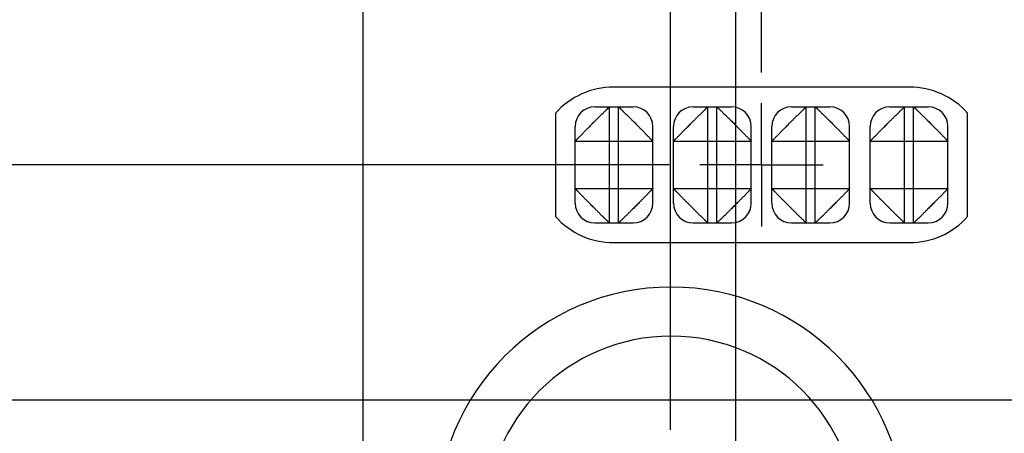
# Model space of a CAD drawing. Header units: inches. Extents: x 0 to 34, y 0 to 22.
# Tile 19 of 44: x 6.7 to 8.7, y 13.6 to 14.4. Entities that reach past the tile are written whole.
import ezdxf

# ---------------------------------------------------------------- set-up
doc = ezdxf.new("R2010")
doc.units = ezdxf.units.IN
doc.header["$LTSCALE"] = 1.87
doc.header["$MEASUREMENT"] = 0
doc.linetypes.add('CENTER', pattern=[0.6, 0.375, -0.075, 0.075, -0.075])
doc.layers.get('0').update_dxf_attribs({"linetype": 'CONTINUOUS'})
for name, color, linetype in [('02___PRT_ALL_AXES', 7, 'CONTINUOUS'), ('DETAIL', 7, 'CONTINUOUS'), ('DIMENSIONS', 7, 'CONTINUOUS')]:
    doc.layers.add(name, color=color, linetype=linetype)
doc.styles.get("Standard").update_dxf_attribs({"font": 'txt', "width": 0.8})
doc.dimstyles.new('DIMSTYLE_1', dxfattribs={"dimtxt": 0.125, "dimasz": 0.18, "dimexe": 0.125, "dimexo": 0.0625, "dimgap": 0.09, "dimtad": 0, "dimtih": 1, "dimtoh": 1, "dimlfac": 0.5, "dimzin": 4, "dimdsep": 46, "dimtxsty": 'STANDARD', "dimblk": '_FILLED', "dimblk1": '_FILLED', "dimblk2": '_FILLED', "dimcen": 0.09, "dimadec": 0, "dimazin": 0, "dimtp": 0.01, "dimtm": 0.01, "dimtfac": 1, "dimtofl": 0, "dimtmove": 0, "dimatfit": 3, "dimldrblk": '_FILLED', "dimfxl": 1, "dimtolj": 1, "dimtzin": 4, "dimarcsym": 0})
doc.dimstyles.new('DIMSTYLE_2', dxfattribs={"dimtxt": 0.125, "dimasz": 0.18, "dimexe": 0.125, "dimexo": 0.0625, "dimgap": 0.09, "dimtad": 0, "dimtih": 1, "dimtoh": 1, "dimlfac": 0.5, "dimzin": 4, "dimdsep": 46, "dimtxsty": 'STANDARD', "dimblk": '_FILLED', "dimblk1": '_FILLED', "dimblk2": '_FILLED', "dimcen": 0.09, "dimadec": 0, "dimazin": 0, "dimtp": 0.001, "dimtm": 0.001, "dimtfac": 1, "dimtofl": 0, "dimtmove": 0, "dimatfit": 3, "dimldrblk": '_FILLED', "dimfxl": 1, "dimtolj": 1, "dimtzin": 4, "dimarcsym": 0})
doc.dimstyles.get("Standard").update_dxf_attribs({"dimtxt": 0.125, "dimasz": 0.18, "dimexe": 0.125, "dimexo": 0.0625, "dimgap": 0.09, "dimtad": 0, "dimtih": 1, "dimtoh": 1, "dimdec": 3, "dimzin": 4, "dimdsep": 46, "dimtxsty": 'STANDARD', "dimblk": '_FILLED', "dimblk1": '_FILLED', "dimblk2": '_FILLED', "dimcen": 0.09, "dimadec": 0, "dimazin": 0, "dimtol": 1, "dimtp": 0.01, "dimtm": 0.01, "dimtfac": 1, "dimtdec": 3, "dimtofl": 0, "dimtmove": 0, "dimatfit": 3, "dimldrblk": '_FILLED', "dimfxl": 1, "dimtolj": 1, "dimtzin": 4, "dimarcsym": 0})

# ---------------------------------------------------------------- blocks, each defined once
blk = doc.blocks.new('*D18')
at = {"layer": 'DIMENSIONS', "color": 2, "linetype": 'CONTINUOUS'}
blk.add_line((7.4418, 11.8375), (7.4418, 15.6145), dxfattribs=at)
at = {"layer": 'DIMENSIONS', "color": 2, "linetype": 'CONTINUOUS', "insert": (7.3793, 15.677), "char_height": 0.125, "width": 1.125, "attachment_point": 1, "rotation": 90, "line_spacing_factor": 0.9}
blk.add_mtext('1.29{\\Ftxt.shx;\\W1.000000;\\H0.125000; }[32.7]', dxfattribs=at)
blk = doc.blocks.new('_FILLED')
at = {"color": 0, "linetype": 'BYBLOCK'}
blk.add_solid([(0, 0), (-1, 0.174), (-1, -0.174)], dxfattribs=at)
blk = doc.blocks.new('*D19')
at = {"layer": 'DIMENSIONS', "color": 2, "linetype": 'CONTINUOUS'}
for p, q in [((7.8922, 15.4746), (7.8922, 15.6145)), ((8.0667, 15.3109), (7.8922, 15.4746)), ((8.0667, 13.5677), (8.0667, 15.3109))]:
    blk.add_line(p, q, dxfattribs=at)
at = {"layer": 'DIMENSIONS', "color": 2, "linetype": 'CONTINUOUS', "insert": (7.8297, 15.677), "char_height": 0.125, "width": 1.125, "attachment_point": 1, "rotation": 90, "line_spacing_factor": 0.9}
blk.add_mtext('1.60{\\Ftxt.shx;\\W1.000000;\\H0.125000; }[40.7]', dxfattribs=at)
blk = doc.blocks.new('*D20')
at = {"layer": 'DIMENSIONS', "color": 2, "linetype": 'CONTINUOUS'}
for p, q in [((8.4731, 15.4513), (8.4731, 15.6145)), ((8.2518, 15.2836), (8.4731, 15.4513)), ((8.2518, 14.2937), (8.2518, 15.2836))]:
    blk.add_line(p, q, dxfattribs=at)
at = {"layer": 'DIMENSIONS', "color": 2, "linetype": 'CONTINUOUS', "insert": (8.4106, 15.677), "char_height": 0.125, "width": 0.925, "attachment_point": 1, "rotation": 90, "line_spacing_factor": 0.9}
blk.add_mtext('1.69{\\Ftxt.shx;\\W1.000000;\\H0.125000; }[43]', dxfattribs=at)
blk = doc.blocks.new('*D21')
at = {"layer": 'DIMENSIONS', "color": 2, "linetype": 'CONTINUOUS'}
blk.add_line((8.1998, 11.7255), (8.1998, 15.6145), dxfattribs=at)
at = {"layer": 'DIMENSIONS', "color": 2, "linetype": 'CONTINUOUS', "insert": (8.1373, 15.677), "char_height": 0.125, "width": 1.125, "attachment_point": 1, "rotation": 90, "line_spacing_factor": 0.9}
blk.add_mtext('1.67{\\Ftxt.shx;\\W1.000000;\\H0.125000; }[42.3]', dxfattribs=at)
blk = doc.blocks.new('*D22')
at = {"layer": 'DIMENSIONS', "color": 6, "linetype": 'CONTINUOUS'}
blk.add_line((9.5876, 11.3719), (9.5876, 15.6145), dxfattribs=at)
at = {"layer": 'DIMENSIONS', "color": 6, "linetype": 'CONTINUOUS', "insert": (9.5251, 15.677), "char_height": 0.125, "width": 0.925, "attachment_point": 1, "rotation": 90, "line_spacing_factor": 0.9}
blk.add_mtext('2.36{\\Ftxt.shx;\\W1.000000;\\H0.125000; }[60]', dxfattribs=at)
blk = doc.blocks.new('*D23')
at = {"layer": 'DIMENSIONS', "color": 2, "linetype": 'CONTINUOUS'}
blk.add_line((9.8252, 13.8155), (9.8252, 15.6145), dxfattribs=at)
at = {"layer": 'DIMENSIONS', "color": 2, "linetype": 'CONTINUOUS', "insert": (9.7627, 15.677), "char_height": 0.125, "width": 0.925, "attachment_point": 1, "rotation": 90, "line_spacing_factor": 0.9}
blk.add_mtext('2.48{\\Ftxt.shx;\\W1.000000;\\H0.125000; }[63]', dxfattribs=at)
blk = doc.blocks.new('*D24')
at = {"layer": 'DIMENSIONS', "color": 2, "linetype": 'CONTINUOUS'}
blk.add_line((11.6509, 13.5485), (11.6509, 15.6145), dxfattribs=at)
at = {"layer": 'DIMENSIONS', "color": 2, "linetype": 'CONTINUOUS', "insert": (11.5884, 15.677), "char_height": 0.125, "width": 1.125, "attachment_point": 1, "rotation": 90, "line_spacing_factor": 0.9}
blk.add_mtext('3.39{\\Ftxt.shx;\\W1.000000;\\H0.125000; }[86.2]', dxfattribs=at)
blk = doc.blocks.new('*D40')
at = {"layer": 'DIMENSIONS', "color": 2, "linetype": 'CONTINUOUS'}
blk.add_line((9.6377, 13.628), (4.0538, 13.628), dxfattribs=at)
at = {"layer": 'DIMENSIONS', "color": 2, "linetype": 'CONTINUOUS', "insert": (3.9913, 13.6905), "char_height": 0.125, "width": 1.125, "attachment_point": 3, "line_spacing_factor": 0.9}
blk.add_mtext('2.82{\\Ftxt.shx;\\W1.000000;\\H0.125000; }[71.6]', dxfattribs=at)
blk = doc.blocks.new('*D43')
at = {"layer": 'DIMENSIONS', "color": 2, "linetype": 'CONTINUOUS'}
blk.add_line((8.0641, 14.106), (4.0538, 14.106), dxfattribs=at)
at = {"layer": 'DIMENSIONS', "color": 2, "linetype": 'CONTINUOUS', "insert": (3.9913, 14.1685), "char_height": 0.125, "width": 1.125, "attachment_point": 3, "line_spacing_factor": 0.9}
blk.add_mtext('3.06{\\Ftxt.shx;\\W1.000000;\\H0.125000; }[77.7]', dxfattribs=at)
blk = doc.blocks.new('*D53')
at = {"layer": 'DIMENSIONS', "color": 2, "linetype": 'CONTINUOUS'}
blk.add_line((9.5876, 11.3719), (9.5876, 15.6145), dxfattribs=at)
at = {"layer": 'DIMENSIONS', "color": 2, "linetype": 'CONTINUOUS', "insert": (9.5251, 15.677), "char_height": 0.125, "width": 0.925, "attachment_point": 1, "rotation": 90, "line_spacing_factor": 0.9}
blk.add_mtext('2.36{\\Ftxt.shx;\\W1.000000;\\H0.125000; }[60]', dxfattribs=at)

msp = doc.modelspace()

# ---------------------------------------------------------------- linework, layer by layer
at = {"color": 7, "linetype": 'CONTINUOUS'}
for p, q in [((7.9128, 14.224), (7.9908, 14.224)), ((7.9428, 13.988), (7.9428, 14.224)), ((7.9608, 13.988), (7.9608, 14.224)), ((8.1128, 14.224), (8.1908, 14.224)), ((8.1428, 13.988), (8.1428, 14.224)), ((8.1608, 13.988), (8.1608, 14.224)), ((8.3128, 14.224), (8.3908, 14.224)), ((8.3428, 13.988), (8.3428, 14.224)), ((8.3608, 13.988), (8.3608, 14.224)), ((8.5128, 14.224), (8.5908, 14.224)), ((8.5428, 13.988), (8.5428, 14.224)), ((8.5608, 13.988), (8.5608, 14.224)), ((7.8728, 14.028), (7.8728, 14.184)), ((8.0308, 14.028), (8.0308, 14.184)), ((8.0728, 14.028), (8.0728, 14.184)), ((8.2308, 14.028), (8.2308, 14.184)), ((8.2728, 14.028), (8.2728, 14.184)), ((8.4308, 14.028), (8.4308, 14.184)), ((8.4728, 14.028), (8.4728, 14.184)), ((8.6308, 14.028), (8.6308, 14.184)), ((7.8728, 14.154), (8.0308, 14.154)), ((8.0728, 14.154), (8.2308, 14.154)), ((8.2728, 14.154), (8.4308, 14.154)), ((8.4728, 14.154), (8.6308, 14.154)), ((7.8728, 14.058), (8.0308, 14.058)), ((8.0728, 14.058), (8.2308, 14.058)), ((8.2728, 14.058), (8.4308, 14.058)), ((8.4728, 14.058), (8.6308, 14.058)), ((7.9128, 13.988), (7.9908, 13.988)), ((8.1128, 13.988), (8.1908, 13.988)), ((8.3128, 13.988), (8.3908, 13.988)), ((8.5128, 13.988), (8.5908, 13.988))]:
    msp.add_line(p, q, dxfattribs=at)
for centre, start, end in [((7.9128, 14.184), 90, 180), ((7.9908, 14.184), 0, 90), ((8.1128, 14.184), 90, 180), ((8.1908, 14.184), 0, 90), ((8.3128, 14.184), 90, 180), ((8.3908, 14.184), 0, 90), ((8.5128, 14.184), 90, 180), ((8.5908, 14.184), 0, 90), ((7.9128, 14.028), 180, 270), ((7.9908, 14.028), 270, 360), ((8.1128, 14.028), 180, 270), ((8.1908, 14.028), 270, 360), ((8.3128, 14.028), 180, 270), ((8.3908, 14.028), 270, 360), ((8.5128, 14.028), 180, 270), ((8.5908, 14.028), 270, 360)]:
    msp.add_arc(centre, 0.04, start, end, dxfattribs=at)
for points, knots in [([(7.8728, 14.154), (7.8728, 14.154), (7.8728, 14.154), (7.8728, 14.1541), (7.8729, 14.1542), (7.873, 14.1543), (7.8732, 14.1545), (7.8735, 14.1549), (7.8738, 14.1553), (7.8743, 14.1557), (7.8748, 14.1563), (7.8754, 14.1569), (7.8761, 14.1576), (7.8769, 14.1584), (7.8777, 14.1593), (7.879, 14.1606), (7.8807, 14.1624), (7.883, 14.1647), (7.8854, 14.1673), (7.8877, 14.1696), (7.8895, 14.1715), (7.891, 14.173), (7.8925, 14.1745), (7.8941, 14.1761), (7.8957, 14.1777), (7.8973, 14.1793), (7.899, 14.1809), (7.9012, 14.1831), (7.904, 14.186), (7.9073, 14.1894), (7.9108, 14.1928), (7.9136, 14.1956), (7.9158, 14.1978), (7.9175, 14.1994), (7.9191, 14.201), (7.9207, 14.2026), (7.9222, 14.2042), (7.9237, 14.2057), (7.9252, 14.2072), (7.9271, 14.2091), (7.9294, 14.2113), (7.932, 14.2138), (7.9344, 14.216), (7.9361, 14.2178), (7.9374, 14.219), (7.9383, 14.2199), (7.9391, 14.2206), (7.9398, 14.2213), (7.9405, 14.2219), (7.941, 14.2225), (7.9415, 14.2229), (7.9419, 14.2232), (7.9421, 14.2234), (7.9423, 14.2236), (7.9424, 14.2237), (7.9425, 14.2238), (7.9426, 14.2239), (7.9427, 14.2239), (7.9427, 14.2239), (7.9427, 14.224), (7.9428, 14.224), (7.9428, 14.224), (7.9428, 14.224)], [0, 0, 0, 0, 0.0005, 0.001227, 0.002203, 0.003441, 0.006722, 0.011105, 0.016613, 0.023264, 0.031052, 0.039955, 0.049951, 0.061016, 0.07313, 0.086266, 0.1155, 0.148499, 0.184988, 0.224471, 0.245162, 0.266399, 0.288136, 0.31034, 0.33298, 0.356023, 0.379434, 0.403172, 0.451362, 0.500067, 0.548763, 0.596947, 0.620689, 0.644116, 0.66718, 0.689843, 0.712067, 0.733814, 0.755044, 0.775713, 0.815119, 0.851537, 0.88451, 0.913757, 0.92691, 0.939043, 0.950135, 0.960167, 0.969121, 0.97698, 0.983726, 0.989339, 0.991713, 0.993795, 0.995582, 0.997071, 0.998259, 0.999143, 0.999471, 0.999722, 0.999898, 1, 1, 1, 1]), ([(7.9608, 14.224), (7.9608, 14.224), (7.9608, 14.224), (7.9609, 14.2239), (7.961, 14.2239), (7.9611, 14.2238), (7.9613, 14.2236), (7.9617, 14.2233), (7.9621, 14.2229), (7.9625, 14.2225), (7.9631, 14.2219), (7.9637, 14.2213), (7.9645, 14.2206), (7.9652, 14.2199), (7.9661, 14.219), (7.9674, 14.2178), (7.9692, 14.216), (7.9715, 14.2138), (7.9741, 14.2113), (7.9764, 14.2091), (7.9783, 14.2072), (7.9798, 14.2057), (7.9814, 14.2042), (7.9829, 14.2026), (7.9845, 14.201), (7.9861, 14.1994), (7.9877, 14.1978), (7.9899, 14.1956), (7.9928, 14.1928), (7.9962, 14.1894), (7.9996, 14.186), (8.0024, 14.1831), (8.0046, 14.1809), (8.0062, 14.1793), (8.0079, 14.1777), (8.0094, 14.1761), (8.011, 14.1745), (8.0125, 14.173), (8.014, 14.1715), (8.0159, 14.1696), (8.0181, 14.1673), (8.0206, 14.1647), (8.0229, 14.1624), (8.0246, 14.1606), (8.0258, 14.1593), (8.0267, 14.1584), (8.0274, 14.1576), (8.0281, 14.1569), (8.0287, 14.1563), (8.0293, 14.1557), (8.0297, 14.1552), (8.03, 14.1549), (8.0303, 14.1546), (8.0304, 14.1545), (8.0305, 14.1543), (8.0306, 14.1542), (8.0307, 14.1541), (8.0307, 14.1541), (8.0307, 14.154), (8.0308, 14.154), (8.0308, 14.154), (8.0308, 14.154), (8.0308, 14.154)], [0, 0, 0, 0, 0.0005, 0.001227, 0.002203, 0.003441, 0.006722, 0.011105, 0.016613, 0.023264, 0.031052, 0.039955, 0.049951, 0.061016, 0.07313, 0.086266, 0.1155, 0.148499, 0.184988, 0.224471, 0.245162, 0.266399, 0.288136, 0.31034, 0.33298, 0.356023, 0.379434, 0.403172, 0.451362, 0.500067, 0.548763, 0.596947, 0.620689, 0.644116, 0.66718, 0.689843, 0.712067, 0.733814, 0.755044, 0.775713, 0.815119, 0.851537, 0.88451, 0.913757, 0.92691, 0.939043, 0.950135, 0.960167, 0.969121, 0.97698, 0.983726, 0.989339, 0.991713, 0.993795, 0.995582, 0.997071, 0.998259, 0.999143, 0.999471, 0.999722, 0.999898, 1, 1, 1, 1]), ([(8.0728, 14.154), (8.0728, 14.154), (8.0728, 14.154), (8.0728, 14.154), (8.0728, 14.154), (8.0728, 14.1541), (8.0729, 14.1541), (8.0729, 14.1542), (8.073, 14.1543), (8.0732, 14.1545), (8.0733, 14.1546), (8.0735, 14.1549), (8.0738, 14.1552), (8.0743, 14.1557), (8.0748, 14.1563), (8.0754, 14.1569), (8.0761, 14.1576), (8.0769, 14.1584), (8.0777, 14.1593), (8.079, 14.1606), (8.0807, 14.1624), (8.083, 14.1647), (8.0854, 14.1673), (8.0877, 14.1696), (8.0895, 14.1715), (8.091, 14.173), (8.0925, 14.1745), (8.0941, 14.1761), (8.0957, 14.1777), (8.0973, 14.1793), (8.099, 14.1809), (8.1012, 14.1831), (8.104, 14.186), (8.1073, 14.1894), (8.1108, 14.1928), (8.1136, 14.1956), (8.1158, 14.1978), (8.1175, 14.1994), (8.1191, 14.201), (8.1207, 14.2026), (8.1222, 14.2042), (8.1237, 14.2057), (8.1252, 14.2072), (8.1271, 14.2091), (8.1294, 14.2113), (8.132, 14.2138), (8.1344, 14.216), (8.1362, 14.2178), (8.1374, 14.219), (8.1383, 14.2199), (8.1391, 14.2206), (8.1398, 14.2213), (8.1404, 14.2219), (8.141, 14.2225), (8.1415, 14.2229), (8.1419, 14.2233), (8.1422, 14.2236), (8.1424, 14.2238), (8.1426, 14.2239), (8.1427, 14.2239), (8.1427, 14.224), (8.1428, 14.224), (8.1428, 14.224)], [0, 0, 0, 0, 0.000102, 0.000278, 0.000529, 0.000857, 0.001741, 0.002929, 0.004418, 0.006205, 0.008287, 0.010661, 0.016274, 0.02302, 0.030879, 0.039833, 0.049865, 0.060957, 0.07309, 0.086243, 0.11549, 0.148463, 0.184881, 0.224287, 0.244956, 0.266186, 0.287933, 0.310157, 0.33282, 0.355884, 0.379311, 0.403053, 0.451237, 0.499933, 0.548638, 0.596828, 0.620566, 0.643977, 0.66702, 0.68966, 0.711864, 0.733601, 0.754838, 0.775529, 0.815012, 0.851501, 0.8845, 0.913734, 0.92687, 0.938984, 0.950049, 0.960045, 0.968948, 0.976736, 0.983387, 0.988895, 0.993278, 0.996559, 0.997797, 0.998773, 0.9995, 1, 1, 1, 1]), ([(8.1608, 14.224), (8.1608, 14.224), (8.1608, 14.224), (8.1609, 14.2239), (8.161, 14.2239), (8.1611, 14.2238), (8.1613, 14.2236), (8.1617, 14.2233), (8.1621, 14.2229), (8.1625, 14.2225), (8.1631, 14.2219), (8.1637, 14.2213), (8.1645, 14.2206), (8.1652, 14.2199), (8.1661, 14.219), (8.1674, 14.2178), (8.1692, 14.216), (8.1715, 14.2138), (8.1741, 14.2113), (8.1764, 14.2091), (8.1783, 14.2072), (8.1798, 14.2057), (8.1814, 14.2042), (8.1829, 14.2026), (8.1845, 14.201), (8.1861, 14.1994), (8.1877, 14.1978), (8.1899, 14.1956), (8.1928, 14.1928), (8.1962, 14.1894), (8.1996, 14.186), (8.2024, 14.1831), (8.2046, 14.1809), (8.2062, 14.1793), (8.2079, 14.1777), (8.2094, 14.1761), (8.211, 14.1745), (8.2125, 14.173), (8.214, 14.1715), (8.2159, 14.1696), (8.2181, 14.1673), (8.2206, 14.1647), (8.2229, 14.1624), (8.2246, 14.1606), (8.2258, 14.1593), (8.2267, 14.1584), (8.2274, 14.1576), (8.2281, 14.1569), (8.2287, 14.1563), (8.2293, 14.1557), (8.2297, 14.1552), (8.23, 14.1549), (8.2303, 14.1546), (8.2304, 14.1545), (8.2305, 14.1543), (8.2306, 14.1542), (8.2307, 14.1541), (8.2307, 14.1541), (8.2307, 14.154), (8.2308, 14.154), (8.2308, 14.154), (8.2308, 14.154), (8.2308, 14.154)], [0, 0, 0, 0, 0.0005, 0.001227, 0.002203, 0.003441, 0.006722, 0.011105, 0.016613, 0.023264, 0.031052, 0.039955, 0.049951, 0.061016, 0.07313, 0.086266, 0.1155, 0.148499, 0.184988, 0.224471, 0.245162, 0.266399, 0.288136, 0.31034, 0.33298, 0.356023, 0.379434, 0.403172, 0.451362, 0.500067, 0.548763, 0.596947, 0.620689, 0.644116, 0.66718, 0.689843, 0.712067, 0.733814, 0.755044, 0.775713, 0.815119, 0.851537, 0.88451, 0.913757, 0.92691, 0.939043, 0.950135, 0.960167, 0.969121, 0.97698, 0.983726, 0.989339, 0.991713, 0.993795, 0.995582, 0.997071, 0.998259, 0.999143, 0.999471, 0.999722, 0.999898, 1, 1, 1, 1]), ([(8.2728, 14.154), (8.2728, 14.154), (8.2728, 14.154), (8.2728, 14.154), (8.2728, 14.154), (8.2728, 14.1541), (8.2729, 14.1541), (8.2729, 14.1542), (8.273, 14.1543), (8.2732, 14.1545), (8.2733, 14.1546), (8.2735, 14.1549), (8.2738, 14.1552), (8.2743, 14.1557), (8.2748, 14.1563), (8.2754, 14.1569), (8.2761, 14.1576), (8.2769, 14.1584), (8.2777, 14.1593), (8.279, 14.1606), (8.2807, 14.1624), (8.283, 14.1647), (8.2854, 14.1673), (8.2877, 14.1696), (8.2895, 14.1715), (8.291, 14.173), (8.2925, 14.1745), (8.2941, 14.1761), (8.2957, 14.1777), (8.2973, 14.1793), (8.299, 14.1809), (8.3012, 14.1831), (8.304, 14.186), (8.3073, 14.1894), (8.3108, 14.1928), (8.3136, 14.1956), (8.3158, 14.1978), (8.3175, 14.1994), (8.3191, 14.201), (8.3207, 14.2026), (8.3222, 14.2042), (8.3237, 14.2057), (8.3252, 14.2072), (8.3271, 14.2091), (8.3294, 14.2113), (8.332, 14.2138), (8.3344, 14.216), (8.3362, 14.2178), (8.3374, 14.219), (8.3383, 14.2199), (8.3391, 14.2206), (8.3398, 14.2213), (8.3404, 14.2219), (8.341, 14.2225), (8.3415, 14.2229), (8.3419, 14.2233), (8.3422, 14.2236), (8.3424, 14.2238), (8.3426, 14.2239), (8.3427, 14.2239), (8.3427, 14.224), (8.3428, 14.224), (8.3428, 14.224)], [0, 0, 0, 0, 0.000102, 0.000278, 0.000529, 0.000857, 0.001741, 0.002929, 0.004418, 0.006205, 0.008287, 0.010661, 0.016274, 0.02302, 0.030879, 0.039833, 0.049865, 0.060957, 0.07309, 0.086243, 0.11549, 0.148463, 0.184881, 0.224287, 0.244956, 0.266186, 0.287933, 0.310157, 0.33282, 0.355884, 0.379311, 0.403053, 0.451237, 0.499933, 0.548638, 0.596828, 0.620566, 0.643977, 0.66702, 0.68966, 0.711864, 0.733601, 0.754838, 0.775529, 0.815012, 0.851501, 0.8845, 0.913734, 0.92687, 0.938984, 0.950049, 0.960045, 0.968948, 0.976736, 0.983387, 0.988895, 0.993278, 0.996559, 0.997797, 0.998773, 0.9995, 1, 1, 1, 1]), ([(8.3608, 14.224), (8.3608, 14.224), (8.3608, 14.224), (8.3608, 14.224), (8.3608, 14.2239), (8.3609, 14.2239), (8.3609, 14.2239), (8.361, 14.2238), (8.3611, 14.2237), (8.3613, 14.2236), (8.3614, 14.2234), (8.3617, 14.2232), (8.362, 14.2229), (8.3625, 14.2225), (8.3631, 14.2219), (8.3637, 14.2213), (8.3645, 14.2206), (8.3652, 14.2199), (8.3661, 14.219), (8.3674, 14.2178), (8.3692, 14.216), (8.3715, 14.2138), (8.3741, 14.2113), (8.3764, 14.2091), (8.3783, 14.2072), (8.3798, 14.2057), (8.3813, 14.2042), (8.3829, 14.2026), (8.3845, 14.201), (8.3861, 14.1994), (8.3877, 14.1978), (8.39, 14.1956), (8.3928, 14.1928), (8.3962, 14.1894), (8.3996, 14.186), (8.4024, 14.1831), (8.4046, 14.1809), (8.4062, 14.1793), (8.4078, 14.1777), (8.4094, 14.1761), (8.411, 14.1745), (8.4125, 14.173), (8.414, 14.1715), (8.4159, 14.1696), (8.4181, 14.1673), (8.4206, 14.1647), (8.4228, 14.1624), (8.4246, 14.1606), (8.4258, 14.1593), (8.4267, 14.1584), (8.4274, 14.1576), (8.4281, 14.1569), (8.4287, 14.1563), (8.4293, 14.1557), (8.4297, 14.1553), (8.4301, 14.1549), (8.4304, 14.1545), (8.4306, 14.1543), (8.4307, 14.1542), (8.4307, 14.1541), (8.4308, 14.154), (8.4308, 14.154), (8.4308, 14.154)], [0, 0, 0, 0, 0.000102, 0.000278, 0.000529, 0.000857, 0.001741, 0.002929, 0.004418, 0.006205, 0.008287, 0.010661, 0.016274, 0.02302, 0.030879, 0.039833, 0.049865, 0.060957, 0.07309, 0.086243, 0.11549, 0.148463, 0.184881, 0.224287, 0.244956, 0.266186, 0.287933, 0.310157, 0.33282, 0.355884, 0.379311, 0.403053, 0.451237, 0.499933, 0.548638, 0.596828, 0.620566, 0.643977, 0.66702, 0.68966, 0.711864, 0.733601, 0.754838, 0.775529, 0.815012, 0.851501, 0.8845, 0.913734, 0.92687, 0.938984, 0.950049, 0.960045, 0.968948, 0.976736, 0.983387, 0.988895, 0.993278, 0.996559, 0.997797, 0.998773, 0.9995, 1, 1, 1, 1]), ([(8.4728, 14.154), (8.4728, 14.154), (8.4728, 14.154), (8.4728, 14.154), (8.4728, 14.154), (8.4728, 14.1541), (8.4729, 14.1541), (8.4729, 14.1542), (8.473, 14.1543), (8.4732, 14.1545), (8.4733, 14.1546), (8.4735, 14.1549), (8.4738, 14.1552), (8.4743, 14.1557), (8.4748, 14.1563), (8.4754, 14.1569), (8.4761, 14.1576), (8.4769, 14.1584), (8.4777, 14.1593), (8.479, 14.1606), (8.4807, 14.1624), (8.483, 14.1647), (8.4854, 14.1673), (8.4877, 14.1696), (8.4895, 14.1715), (8.491, 14.173), (8.4925, 14.1745), (8.4941, 14.1761), (8.4957, 14.1777), (8.4973, 14.1793), (8.499, 14.1809), (8.5012, 14.1831), (8.504, 14.186), (8.5073, 14.1894), (8.5108, 14.1928), (8.5136, 14.1956), (8.5158, 14.1978), (8.5175, 14.1994), (8.5191, 14.201), (8.5207, 14.2026), (8.5222, 14.2042), (8.5237, 14.2057), (8.5252, 14.2072), (8.5271, 14.2091), (8.5294, 14.2113), (8.532, 14.2138), (8.5344, 14.216), (8.5362, 14.2178), (8.5374, 14.219), (8.5383, 14.2199), (8.5391, 14.2206), (8.5398, 14.2213), (8.5404, 14.2219), (8.541, 14.2225), (8.5415, 14.2229), (8.5419, 14.2233), (8.5422, 14.2236), (8.5424, 14.2238), (8.5426, 14.2239), (8.5427, 14.2239), (8.5427, 14.224), (8.5428, 14.224), (8.5428, 14.224)], [0, 0, 0, 0, 0.000102, 0.000278, 0.000529, 0.000857, 0.001741, 0.002929, 0.004418, 0.006205, 0.008287, 0.010661, 0.016274, 0.02302, 0.030879, 0.039833, 0.049865, 0.060957, 0.07309, 0.086243, 0.11549, 0.148463, 0.184881, 0.224287, 0.244956, 0.266186, 0.287933, 0.310157, 0.33282, 0.355884, 0.379311, 0.403053, 0.451237, 0.499933, 0.548638, 0.596828, 0.620566, 0.643977, 0.66702, 0.68966, 0.711864, 0.733601, 0.754838, 0.775529, 0.815012, 0.851501, 0.8845, 0.913734, 0.92687, 0.938984, 0.950049, 0.960045, 0.968948, 0.976736, 0.983387, 0.988895, 0.993278, 0.996559, 0.997797, 0.998773, 0.9995, 1, 1, 1, 1]), ([(8.5608, 14.224), (8.5608, 14.224), (8.5608, 14.224), (8.5609, 14.2239), (8.561, 14.2239), (8.5611, 14.2238), (8.5613, 14.2236), (8.5617, 14.2233), (8.5621, 14.2229), (8.5625, 14.2225), (8.5631, 14.2219), (8.5637, 14.2213), (8.5645, 14.2206), (8.5652, 14.2199), (8.5661, 14.219), (8.5674, 14.2178), (8.5692, 14.216), (8.5715, 14.2138), (8.5741, 14.2113), (8.5764, 14.2091), (8.5783, 14.2072), (8.5798, 14.2057), (8.5814, 14.2042), (8.5829, 14.2026), (8.5845, 14.201), (8.5861, 14.1994), (8.5877, 14.1978), (8.5899, 14.1956), (8.5928, 14.1928), (8.5962, 14.1894), (8.5996, 14.186), (8.6024, 14.1831), (8.6046, 14.1809), (8.6062, 14.1793), (8.6079, 14.1777), (8.6094, 14.1761), (8.611, 14.1745), (8.6125, 14.173), (8.614, 14.1715), (8.6159, 14.1696), (8.6181, 14.1673), (8.6206, 14.1647), (8.6229, 14.1624), (8.6246, 14.1606), (8.6258, 14.1593), (8.6267, 14.1584), (8.6274, 14.1576), (8.6281, 14.1569), (8.6287, 14.1563), (8.6293, 14.1557), (8.6297, 14.1552), (8.63, 14.1549), (8.6303, 14.1546), (8.6304, 14.1545), (8.6305, 14.1543), (8.6306, 14.1542), (8.6307, 14.1541), (8.6307, 14.1541), (8.6307, 14.154), (8.6308, 14.154), (8.6308, 14.154), (8.6308, 14.154), (8.6308, 14.154)], [0, 0, 0, 0, 0.0005, 0.001227, 0.002203, 0.003441, 0.006722, 0.011105, 0.016613, 0.023264, 0.031052, 0.039955, 0.049951, 0.061016, 0.07313, 0.086266, 0.1155, 0.148499, 0.184988, 0.224471, 0.245162, 0.266399, 0.288136, 0.31034, 0.33298, 0.356023, 0.379434, 0.403172, 0.451362, 0.500067, 0.548763, 0.596947, 0.620689, 0.644116, 0.66718, 0.689843, 0.712067, 0.733814, 0.755044, 0.775713, 0.815119, 0.851537, 0.88451, 0.913757, 0.92691, 0.939043, 0.950135, 0.960167, 0.969121, 0.97698, 0.983726, 0.989339, 0.991713, 0.993795, 0.995582, 0.997071, 0.998259, 0.999143, 0.999471, 0.999722, 0.999898, 1, 1, 1, 1]), ([(7.9428, 13.988), (7.9428, 13.988), (7.9428, 13.988), (7.9427, 13.988), (7.9427, 13.988), (7.9427, 13.988), (7.9426, 13.9881), (7.9425, 13.9881), (7.9424, 13.9882), (7.9423, 13.9883), (7.9421, 13.9885), (7.9419, 13.9887), (7.9415, 13.989), (7.941, 13.9895), (7.9405, 13.99), (7.9398, 13.9906), (7.9391, 13.9913), (7.9383, 13.9921), (7.9374, 13.9929), (7.9361, 13.9941), (7.9344, 13.9959), (7.932, 13.9981), (7.9294, 14.0006), (7.9271, 14.0029), (7.9252, 14.0047), (7.9237, 14.0062), (7.9222, 14.0077), (7.9207, 14.0093), (7.9191, 14.0109), (7.9175, 14.0125), (7.9158, 14.0141), (7.9136, 14.0164), (7.9108, 14.0191), (7.9073, 14.0225), (7.904, 14.0259), (7.9012, 14.0288), (7.899, 14.031), (7.8973, 14.0327), (7.8957, 14.0343), (7.8941, 14.0358), (7.8925, 14.0374), (7.891, 14.0389), (7.8895, 14.0404), (7.8877, 14.0423), (7.8854, 14.0446), (7.883, 14.0472), (7.8807, 14.0496), (7.879, 14.0513), (7.8777, 14.0526), (7.8769, 14.0535), (7.8761, 14.0543), (7.8754, 14.055), (7.8748, 14.0556), (7.8743, 14.0562), (7.8738, 14.0567), (7.8735, 14.0571), (7.8732, 14.0574), (7.873, 14.0576), (7.8729, 14.0578), (7.8728, 14.0578), (7.8728, 14.0579), (7.8728, 14.0579), (7.8728, 14.058)], [0, 0, 0, 0, 0.000102, 0.000278, 0.000529, 0.000857, 0.001741, 0.002929, 0.004418, 0.006205, 0.008287, 0.010661, 0.016274, 0.02302, 0.030879, 0.039833, 0.049865, 0.060957, 0.07309, 0.086243, 0.11549, 0.148463, 0.184881, 0.224287, 0.244956, 0.266186, 0.287933, 0.310157, 0.33282, 0.355884, 0.379311, 0.403053, 0.451237, 0.499933, 0.548638, 0.596828, 0.620566, 0.643977, 0.66702, 0.68966, 0.711864, 0.733601, 0.754838, 0.775529, 0.815012, 0.851501, 0.8845, 0.913734, 0.92687, 0.938984, 0.950049, 0.960045, 0.968948, 0.976736, 0.983387, 0.988895, 0.993278, 0.996559, 0.997797, 0.998773, 0.9995, 1, 1, 1, 1]), ([(8.0308, 14.058), (8.0308, 14.0579), (8.0308, 14.0579), (8.0307, 14.0578), (8.0307, 14.0578), (8.0306, 14.0576), (8.0304, 14.0574), (8.0301, 14.0571), (8.0297, 14.0567), (8.0293, 14.0562), (8.0287, 14.0556), (8.0281, 14.055), (8.0274, 14.0543), (8.0267, 14.0535), (8.0258, 14.0526), (8.0246, 14.0513), (8.0228, 14.0496), (8.0206, 14.0472), (8.0181, 14.0446), (8.0159, 14.0423), (8.014, 14.0404), (8.0125, 14.0389), (8.011, 14.0374), (8.0094, 14.0358), (8.0078, 14.0343), (8.0062, 14.0327), (8.0046, 14.031), (8.0024, 14.0288), (7.9996, 14.0259), (7.9962, 14.0225), (7.9928, 14.0191), (7.99, 14.0164), (7.9877, 14.0141), (7.9861, 14.0125), (7.9845, 14.0109), (7.9829, 14.0093), (7.9813, 14.0077), (7.9798, 14.0062), (7.9783, 14.0047), (7.9764, 14.0029), (7.9741, 14.0006), (7.9715, 13.9981), (7.9692, 13.9959), (7.9674, 13.9941), (7.9661, 13.9929), (7.9652, 13.9921), (7.9645, 13.9913), (7.9637, 13.9906), (7.9631, 13.99), (7.9625, 13.9895), (7.962, 13.989), (7.9617, 13.9887), (7.9614, 13.9885), (7.9613, 13.9883), (7.9611, 13.9882), (7.961, 13.9881), (7.9609, 13.9881), (7.9609, 13.988), (7.9608, 13.988), (7.9608, 13.988), (7.9608, 13.988), (7.9608, 13.988), (7.9608, 13.988)], [0, 0, 0, 0, 0.0005, 0.001227, 0.002203, 0.003441, 0.006722, 0.011105, 0.016613, 0.023264, 0.031052, 0.039955, 0.049951, 0.061016, 0.07313, 0.086266, 0.1155, 0.148499, 0.184988, 0.224471, 0.245162, 0.266399, 0.288136, 0.31034, 0.33298, 0.356023, 0.379434, 0.403172, 0.451362, 0.500067, 0.548763, 0.596947, 0.620689, 0.644116, 0.66718, 0.689843, 0.712067, 0.733814, 0.755044, 0.775713, 0.815119, 0.851537, 0.88451, 0.913757, 0.92691, 0.939043, 0.950135, 0.960167, 0.969121, 0.97698, 0.983726, 0.989339, 0.991713, 0.993795, 0.995582, 0.997071, 0.998259, 0.999143, 0.999471, 0.999722, 0.999898, 1, 1, 1, 1]), ([(8.1428, 13.988), (8.1428, 13.988), (8.1427, 13.988), (8.1427, 13.988), (8.1426, 13.9881), (8.1424, 13.9882), (8.1422, 13.9884), (8.1419, 13.9887), (8.1415, 13.989), (8.141, 13.9895), (8.1404, 13.99), (8.1398, 13.9906), (8.1391, 13.9913), (8.1383, 13.9921), (8.1374, 13.9929), (8.1362, 13.9942), (8.1344, 13.9959), (8.132, 13.9982), (8.1294, 14.0006), (8.1271, 14.0028), (8.1252, 14.0047), (8.1237, 14.0062), (8.1222, 14.0077), (8.1207, 14.0093), (8.1191, 14.0109), (8.1175, 14.0125), (8.1158, 14.0141), (8.1136, 14.0164), (8.1108, 14.0192), (8.1073, 14.0225), (8.104, 14.0259), (8.1012, 14.0288), (8.099, 14.031), (8.0973, 14.0327), (8.0957, 14.0343), (8.0941, 14.0359), (8.0925, 14.0374), (8.091, 14.0389), (8.0895, 14.0404), (8.0877, 14.0423), (8.0854, 14.0446), (8.083, 14.0472), (8.0807, 14.0496), (8.079, 14.0513), (8.0777, 14.0526), (8.0769, 14.0535), (8.0761, 14.0543), (8.0754, 14.055), (8.0748, 14.0556), (8.0743, 14.0562), (8.0738, 14.0567), (8.0735, 14.0571), (8.0733, 14.0573), (8.0732, 14.0575), (8.073, 14.0576), (8.0729, 14.0577), (8.0729, 14.0578), (8.0728, 14.0579), (8.0728, 14.0579), (8.0728, 14.0579), (8.0728, 14.058), (8.0728, 14.058), (8.0728, 14.058)], [0, 0, 0, 0, 0.0005, 0.001227, 0.002203, 0.003441, 0.006722, 0.011105, 0.016613, 0.023264, 0.031052, 0.039955, 0.049951, 0.061016, 0.07313, 0.086266, 0.1155, 0.148499, 0.184988, 0.224471, 0.245162, 0.266399, 0.288136, 0.31034, 0.33298, 0.356023, 0.379434, 0.403172, 0.451362, 0.500067, 0.548763, 0.596947, 0.620689, 0.644116, 0.66718, 0.689843, 0.712067, 0.733814, 0.755044, 0.775713, 0.815119, 0.851537, 0.88451, 0.913757, 0.92691, 0.939043, 0.950135, 0.960167, 0.969121, 0.97698, 0.983726, 0.989339, 0.991713, 0.993795, 0.995582, 0.997071, 0.998259, 0.999143, 0.999471, 0.999722, 0.999898, 1, 1, 1, 1]), ([(8.2308, 14.058), (8.2308, 14.0579), (8.2308, 14.0579), (8.2307, 14.0578), (8.2307, 14.0578), (8.2306, 14.0576), (8.2304, 14.0574), (8.2301, 14.0571), (8.2297, 14.0567), (8.2293, 14.0562), (8.2287, 14.0556), (8.2281, 14.055), (8.2274, 14.0543), (8.2267, 14.0535), (8.2258, 14.0526), (8.2246, 14.0513), (8.2228, 14.0496), (8.2206, 14.0472), (8.2181, 14.0446), (8.2159, 14.0423), (8.214, 14.0404), (8.2125, 14.0389), (8.211, 14.0374), (8.2094, 14.0358), (8.2078, 14.0343), (8.2062, 14.0327), (8.2046, 14.031), (8.2024, 14.0288), (8.1996, 14.0259), (8.1962, 14.0225), (8.1928, 14.0191), (8.19, 14.0164), (8.1877, 14.0141), (8.1861, 14.0125), (8.1845, 14.0109), (8.1829, 14.0093), (8.1813, 14.0077), (8.1798, 14.0062), (8.1783, 14.0047), (8.1764, 14.0029), (8.1741, 14.0006), (8.1715, 13.9981), (8.1692, 13.9959), (8.1674, 13.9941), (8.1661, 13.9929), (8.1652, 13.9921), (8.1645, 13.9913), (8.1637, 13.9906), (8.1631, 13.99), (8.1625, 13.9895), (8.162, 13.989), (8.1617, 13.9887), (8.1614, 13.9885), (8.1613, 13.9883), (8.1611, 13.9882), (8.161, 13.9881), (8.1609, 13.9881), (8.1609, 13.988), (8.1608, 13.988), (8.1608, 13.988), (8.1608, 13.988), (8.1608, 13.988), (8.1608, 13.988)], [0, 0, 0, 0, 0.0005, 0.001227, 0.002203, 0.003441, 0.006722, 0.011105, 0.016613, 0.023264, 0.031052, 0.039955, 0.049951, 0.061016, 0.07313, 0.086266, 0.1155, 0.148499, 0.184988, 0.224471, 0.245162, 0.266399, 0.288136, 0.31034, 0.33298, 0.356023, 0.379434, 0.403172, 0.451362, 0.500067, 0.548763, 0.596947, 0.620689, 0.644116, 0.66718, 0.689843, 0.712067, 0.733814, 0.755044, 0.775713, 0.815119, 0.851537, 0.88451, 0.913757, 0.92691, 0.939043, 0.950135, 0.960167, 0.969121, 0.97698, 0.983726, 0.989339, 0.991713, 0.993795, 0.995582, 0.997071, 0.998259, 0.999143, 0.999471, 0.999722, 0.999898, 1, 1, 1, 1]), ([(8.3428, 13.988), (8.3428, 13.988), (8.3427, 13.988), (8.3427, 13.988), (8.3426, 13.9881), (8.3424, 13.9882), (8.3422, 13.9884), (8.3419, 13.9887), (8.3415, 13.989), (8.341, 13.9895), (8.3404, 13.99), (8.3398, 13.9906), (8.3391, 13.9913), (8.3383, 13.9921), (8.3374, 13.9929), (8.3362, 13.9942), (8.3344, 13.9959), (8.332, 13.9982), (8.3294, 14.0006), (8.3271, 14.0028), (8.3252, 14.0047), (8.3237, 14.0062), (8.3222, 14.0077), (8.3207, 14.0093), (8.3191, 14.0109), (8.3175, 14.0125), (8.3158, 14.0141), (8.3136, 14.0164), (8.3108, 14.0192), (8.3073, 14.0225), (8.304, 14.0259), (8.3012, 14.0288), (8.299, 14.031), (8.2973, 14.0327), (8.2957, 14.0343), (8.2941, 14.0359), (8.2925, 14.0374), (8.291, 14.0389), (8.2895, 14.0404), (8.2877, 14.0423), (8.2854, 14.0446), (8.283, 14.0472), (8.2807, 14.0496), (8.279, 14.0513), (8.2777, 14.0526), (8.2769, 14.0535), (8.2761, 14.0543), (8.2754, 14.055), (8.2748, 14.0556), (8.2743, 14.0562), (8.2738, 14.0567), (8.2735, 14.0571), (8.2733, 14.0573), (8.2732, 14.0575), (8.273, 14.0576), (8.2729, 14.0577), (8.2729, 14.0578), (8.2728, 14.0579), (8.2728, 14.0579), (8.2728, 14.0579), (8.2728, 14.058), (8.2728, 14.058), (8.2728, 14.058)], [0, 0, 0, 0, 0.0005, 0.001227, 0.002203, 0.003441, 0.006722, 0.011105, 0.016613, 0.023264, 0.031052, 0.039955, 0.049951, 0.061016, 0.07313, 0.086266, 0.1155, 0.148499, 0.184988, 0.224471, 0.245162, 0.266399, 0.288136, 0.31034, 0.33298, 0.356023, 0.379434, 0.403172, 0.451362, 0.500067, 0.548763, 0.596947, 0.620689, 0.644116, 0.66718, 0.689843, 0.712067, 0.733814, 0.755044, 0.775713, 0.815119, 0.851537, 0.88451, 0.913757, 0.92691, 0.939043, 0.950135, 0.960167, 0.969121, 0.97698, 0.983726, 0.989339, 0.991713, 0.993795, 0.995582, 0.997071, 0.998259, 0.999143, 0.999471, 0.999722, 0.999898, 1, 1, 1, 1]), ([(8.4308, 14.058), (8.4308, 14.058), (8.4308, 14.058), (8.4308, 14.0579), (8.4307, 14.0579), (8.4307, 14.0579), (8.4307, 14.0578), (8.4306, 14.0577), (8.4305, 14.0576), (8.4304, 14.0575), (8.4303, 14.0573), (8.43, 14.0571), (8.4297, 14.0567), (8.4293, 14.0562), (8.4287, 14.0556), (8.4281, 14.055), (8.4274, 14.0543), (8.4267, 14.0535), (8.4258, 14.0526), (8.4246, 14.0513), (8.4229, 14.0496), (8.4206, 14.0472), (8.4181, 14.0446), (8.4159, 14.0423), (8.414, 14.0404), (8.4125, 14.0389), (8.411, 14.0374), (8.4094, 14.0359), (8.4079, 14.0343), (8.4062, 14.0327), (8.4046, 14.031), (8.4024, 14.0288), (8.3996, 14.0259), (8.3962, 14.0225), (8.3928, 14.0192), (8.3899, 14.0164), (8.3877, 14.0141), (8.3861, 14.0125), (8.3845, 14.0109), (8.3829, 14.0093), (8.3814, 14.0077), (8.3798, 14.0062), (8.3783, 14.0047), (8.3764, 14.0028), (8.3741, 14.0006), (8.3715, 13.9982), (8.3692, 13.9959), (8.3674, 13.9942), (8.3661, 13.9929), (8.3652, 13.9921), (8.3645, 13.9913), (8.3637, 13.9906), (8.3631, 13.99), (8.3625, 13.9895), (8.3621, 13.989), (8.3617, 13.9887), (8.3613, 13.9884), (8.3611, 13.9882), (8.361, 13.9881), (8.3609, 13.988), (8.3608, 13.988), (8.3608, 13.988), (8.3608, 13.988)], [0, 0, 0, 0, 0.000102, 0.000278, 0.000529, 0.000857, 0.001741, 0.002929, 0.004418, 0.006205, 0.008287, 0.010661, 0.016274, 0.02302, 0.030879, 0.039833, 0.049865, 0.060957, 0.07309, 0.086243, 0.11549, 0.148463, 0.184881, 0.224287, 0.244956, 0.266186, 0.287933, 0.310157, 0.33282, 0.355884, 0.379311, 0.403053, 0.451237, 0.499933, 0.548638, 0.596828, 0.620566, 0.643977, 0.66702, 0.68966, 0.711864, 0.733601, 0.754838, 0.775529, 0.815012, 0.851501, 0.8845, 0.913734, 0.92687, 0.938984, 0.950049, 0.960045, 0.968948, 0.976736, 0.983387, 0.988895, 0.993278, 0.996559, 0.997797, 0.998773, 0.9995, 1, 1, 1, 1]), ([(8.5428, 13.988), (8.5428, 13.988), (8.5427, 13.988), (8.5427, 13.988), (8.5426, 13.9881), (8.5424, 13.9882), (8.5422, 13.9884), (8.5419, 13.9887), (8.5415, 13.989), (8.541, 13.9895), (8.5404, 13.99), (8.5398, 13.9906), (8.5391, 13.9913), (8.5383, 13.9921), (8.5374, 13.9929), (8.5362, 13.9942), (8.5344, 13.9959), (8.532, 13.9982), (8.5294, 14.0006), (8.5271, 14.0028), (8.5252, 14.0047), (8.5237, 14.0062), (8.5222, 14.0077), (8.5207, 14.0093), (8.5191, 14.0109), (8.5175, 14.0125), (8.5158, 14.0141), (8.5136, 14.0164), (8.5108, 14.0192), (8.5073, 14.0225), (8.504, 14.0259), (8.5012, 14.0288), (8.499, 14.031), (8.4973, 14.0327), (8.4957, 14.0343), (8.4941, 14.0359), (8.4925, 14.0374), (8.491, 14.0389), (8.4895, 14.0404), (8.4877, 14.0423), (8.4854, 14.0446), (8.483, 14.0472), (8.4807, 14.0496), (8.479, 14.0513), (8.4777, 14.0526), (8.4769, 14.0535), (8.4761, 14.0543), (8.4754, 14.055), (8.4748, 14.0556), (8.4743, 14.0562), (8.4738, 14.0567), (8.4735, 14.0571), (8.4733, 14.0573), (8.4732, 14.0575), (8.473, 14.0576), (8.4729, 14.0577), (8.4729, 14.0578), (8.4728, 14.0579), (8.4728, 14.0579), (8.4728, 14.0579), (8.4728, 14.058), (8.4728, 14.058), (8.4728, 14.058)], [0, 0, 0, 0, 0.0005, 0.001227, 0.002203, 0.003441, 0.006722, 0.011105, 0.016613, 0.023264, 0.031052, 0.039955, 0.049951, 0.061016, 0.07313, 0.086266, 0.1155, 0.148499, 0.184988, 0.224471, 0.245162, 0.266399, 0.288136, 0.31034, 0.33298, 0.356023, 0.379434, 0.403172, 0.451362, 0.500067, 0.548763, 0.596947, 0.620689, 0.644116, 0.66718, 0.689843, 0.712067, 0.733814, 0.755044, 0.775713, 0.815119, 0.851537, 0.88451, 0.913757, 0.92691, 0.939043, 0.950135, 0.960167, 0.969121, 0.97698, 0.983726, 0.989339, 0.991713, 0.993795, 0.995582, 0.997071, 0.998259, 0.999143, 0.999471, 0.999722, 0.999898, 1, 1, 1, 1]), ([(8.6308, 14.058), (8.6308, 14.0579), (8.6308, 14.0579), (8.6307, 14.0578), (8.6307, 14.0578), (8.6306, 14.0576), (8.6304, 14.0574), (8.6301, 14.0571), (8.6297, 14.0567), (8.6293, 14.0562), (8.6287, 14.0556), (8.6281, 14.055), (8.6274, 14.0543), (8.6267, 14.0535), (8.6258, 14.0526), (8.6246, 14.0513), (8.6228, 14.0496), (8.6206, 14.0472), (8.6181, 14.0446), (8.6159, 14.0423), (8.614, 14.0404), (8.6125, 14.0389), (8.611, 14.0374), (8.6094, 14.0358), (8.6078, 14.0343), (8.6062, 14.0327), (8.6046, 14.031), (8.6024, 14.0288), (8.5996, 14.0259), (8.5962, 14.0225), (8.5928, 14.0191), (8.59, 14.0164), (8.5877, 14.0141), (8.5861, 14.0125), (8.5845, 14.0109), (8.5829, 14.0093), (8.5813, 14.0077), (8.5798, 14.0062), (8.5783, 14.0047), (8.5764, 14.0029), (8.5741, 14.0006), (8.5715, 13.9981), (8.5692, 13.9959), (8.5674, 13.9941), (8.5661, 13.9929), (8.5652, 13.9921), (8.5645, 13.9913), (8.5637, 13.9906), (8.5631, 13.99), (8.5625, 13.9895), (8.562, 13.989), (8.5617, 13.9887), (8.5614, 13.9885), (8.5613, 13.9883), (8.5611, 13.9882), (8.561, 13.9881), (8.5609, 13.9881), (8.5609, 13.988), (8.5608, 13.988), (8.5608, 13.988), (8.5608, 13.988), (8.5608, 13.988), (8.5608, 13.988)], [0, 0, 0, 0, 0.0005, 0.001227, 0.002203, 0.003441, 0.006722, 0.011105, 0.016613, 0.023264, 0.031052, 0.039955, 0.049951, 0.061016, 0.07313, 0.086266, 0.1155, 0.148499, 0.184988, 0.224471, 0.245162, 0.266399, 0.288136, 0.31034, 0.33298, 0.356023, 0.379434, 0.403172, 0.451362, 0.500067, 0.548763, 0.596947, 0.620689, 0.644116, 0.66718, 0.689843, 0.712067, 0.733814, 0.755044, 0.775713, 0.815119, 0.851537, 0.88451, 0.913757, 0.92691, 0.939043, 0.950135, 0.960167, 0.969121, 0.97698, 0.983726, 0.989339, 0.991713, 0.993795, 0.995582, 0.997071, 0.998259, 0.999143, 0.999471, 0.999722, 0.999898, 1, 1, 1, 1])]:
    msp.add_open_spline(points, degree=3, knots=knots, dxfattribs=at)
at = {"layer": '02___PRT_ALL_AXES', "color": 3, "linetype": 'CONTINUOUS'}
for p, q in [((8.5528, 14.264), (7.9509, 14.264)), ((7.8329, 14.211), (7.8329, 14.001)), ((8.6709, 14.001), (8.6709, 14.211)), ((7.9509, 13.948), (8.5528, 13.948))]:
    msp.add_line(p, q, dxfattribs=at)
at = {"layer": '02___PRT_ALL_AXES', "color": 7, "linetype": 'CENTER'}
for q in [(8.2518, 14.2312), (8.1266, 14.106), (8.2518, 13.9808), (8.377, 14.106)]:
    msp.add_line((8.2518, 14.106), q, dxfattribs=at)
at = {"layer": '02___PRT_ALL_AXES', "color": 3, "linetype": 'CONTINUOUS'}
for centre, radius, start, end in [((7.9509, 14.106), 0.158, 90, 138.3517), ((8.5528, 14.106), 0.158, 41.6483, 90), ((7.9509, 14.106), 0.158, 221.6483, 270), ((8.5528, 14.106), 0.158, 270, 318.3517), ((8.0679, 13.38), 0.4777, 0, 180), ((8.0679, 13.38), 0.378, 0, 180)]:
    msp.add_arc(centre, radius, start, end, dxfattribs=at)

# ---------------------------------------------------------------- dimensions: what is measured, and where the dimension line sits
at = {"layer": 'DIMENSIONS', "color": 2, "linetype": 'CONTINUOUS'}
for feature_location, offset, dtype, origin, dimstyle, picture, middle in [((7.4418, 11.8375), (0, 3.777), 1, (4.8653, 11.775), 'DIMSTYLE_1', '*D18', (7.4418, 16.2395)), ((8.0667, 13.5677), (-0.1746, 2.0468), 0, (4.8653, 13.5052), 'DIMSTYLE_1', '*D19', (7.8922, 16.2395)), ((8.1998, 11.7255), (0, 3.889), 1, (4.8653, 11.663), 'DIMSTYLE_1', '*D21', (8.1998, 16.2395)), ((11.6509, 13.5485), (0, 2.0659), 1, (4.8653, 13.486), 'DIMSTYLE_1', '*D24', (11.6509, 16.2395)), ((8.2518, 14.2937), (0.2214, 1.3208), 0, (4.8653, 14.2312), 'DIMSTYLE_1', '*D20', (8.4731, 16.1395)), ((9.8252, 13.8155), (0, 1.799), 1, (4.8653, 13.753), 'DIMSTYLE_1', '*D23', (9.8252, 16.1395)), ((9.5876, 11.3719), (0, 4.2426), 1, (4.8653, 11.3094), 'DIMSTYLE_2', '*D53', (9.5876, 16.1395)), ((8.0641, 14.106), (-4.0103, 0), 0, (8.1266, 7.9897), 'DIMSTYLE_1', '*D43', (3.4288, 14.106)), ((9.6377, 13.628), (-5.5838, 0), 0, (9.7002, 7.9897), 'DIMSTYLE_1', '*D40', (3.4288, 13.628))]:
    dim = msp.add_ordinate_dim(feature_location=feature_location, offset=offset, dtype=dtype, origin=origin, dimstyle=dimstyle, override={"dimtad": 1, "dimtih": 0, "dimtoh": 0}, dxfattribs=at)
    dim.commit()
    dim.dimension.update_dxf_attribs({"geometry": picture, "text_midpoint": middle})
at = {"layer": 'DIMENSIONS', "color": 6, "linetype": 'CONTINUOUS'}
dim = msp.add_ordinate_dim(feature_location=(9.5876, 11.3719), offset=(0, 4.2426), dtype=1, origin=(4.8653, 11.3094), dimstyle='DIMSTYLE_1', override={"dimtad": 1, "dimtih": 0, "dimtoh": 0}, dxfattribs=at)
dim.commit()
dim.dimension.update_dxf_attribs({"geometry": '*D22', "text_midpoint": (9.5876, 16.1395)})

# ---------------------------------------------------------------- leaders
at = {"layer": 'DETAIL', "color": 2, "linetype": 'CONTINUOUS'}
msp.add_leader([(7.3962, 11.6403), (4.1678, 14.7129), (3.9878, 14.7129)], dimstyle='STANDARD', override={"dimtad": 0}, dxfattribs=at)

doc.saveas('drawing.dxf')
